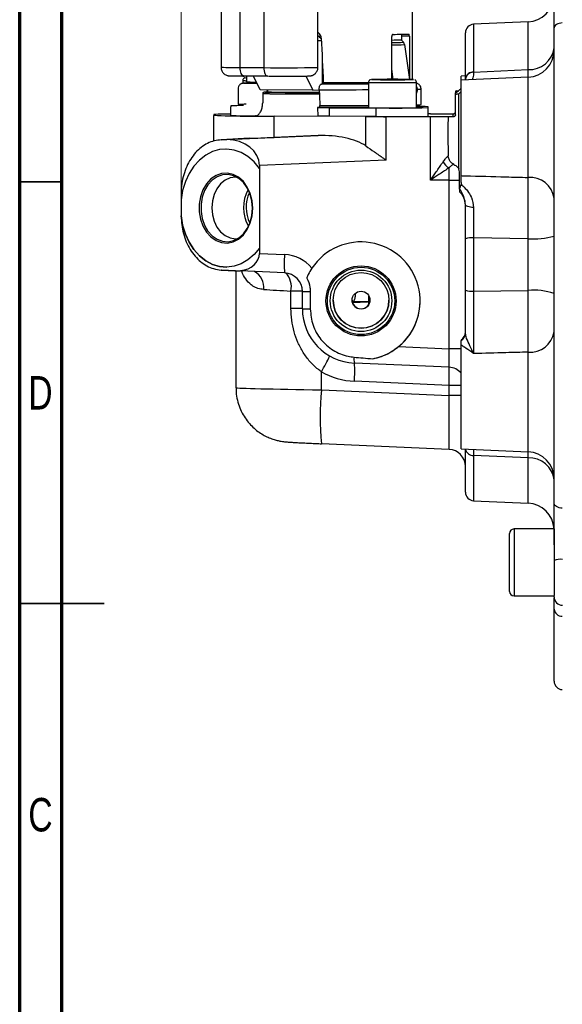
# Model space of a CAD drawing. Header units: inches. Extents: x 0.6 to 16.3, y 0.2 to 11.5.
# Tile 2 of 33: x 0.6 to 3.1, y 4 to 8.6. Entities that reach past the tile are written whole.
import ezdxf

# ---------------------------------------------------------------- set-up
doc = ezdxf.new("R2010")
doc.units = ezdxf.units.IN
doc.header["$MEASUREMENT"] = 0
doc.styles.add('SLDTEXTSTYLE0', font='TXT', dxfattribs={"width": 0.75})
doc.dimstyles.new('SLDDIMSTYLE1', dxfattribs={"dimtxt": 0.137795, "dimasz": 0.14, "dimexe": 0, "dimexo": 0.0625, "dimgap": 0.034449, "dimtad": 0, "dimdec": 1, "dimlfac": 1.5, "dimrnd": 1e-09, "dimzin": 12, "dimdsep": 46, "dimtxsty": 'SLDTEXTSTYLE0', "dimblk1": 'CLOSED', "dimblk2": 'CLOSED', "dimsah": 1, "dimcen": 0.09, "dimadec": 0, "dimazin": 3, "dimtfac": 1, "dimtdec": 1, "dimtofl": 0, "dimtmove": 0, "dimatfit": 3, "dimldrblk": 'CLOSED', "dimfxl": 0, "dimfrac": 2, "dimtolj": 1, "dimtzin": 12, "dimarcsym": 0})

# ---------------------------------------------------------------- blocks, each defined once
blk = doc.blocks.new('_Closed')
at = {"color": 0, "linetype": 'ByBlock', "lineweight": -2}
for p, q in [((-1, 0.166667), (0, 0)), ((-1, 0.166667), (-1, -0.166667)), ((0, 0), (-1, -0.166667)), ((0, 0), (-1, 0))]:
    blk.add_line(p, q, dxfattribs=at)
blk = doc.blocks.new('_D_10')
at = {"color": 7, "linetype": 'Continuous', "lineweight": 0}
for p, q in [((2.5394, 10.9872), (2.4974, 10.9872)), ((2.4974, 10.9872), (2.4974, 10.7684)), ((2.8449, 10.9872), (2.8869, 10.9872)), ((2.8869, 10.9872), (2.8869, 10.7684)), ((1.3429, 7.7702), (1.3429, 10.8281)), ((4.7981, 10.5867), (4.7981, 10.8281)), ((1.3429, 10.7887), (2.3766, 10.7887)), ((2.4974, 10.7684), (2.5394, 10.7684)), ((2.8869, 10.7684), (2.8449, 10.7684)), ((4.7981, 10.7887), (3.0077, 10.7887))]:
    blk.add_line(p, q, dxfattribs=at)
at = {"color": 7, "linetype": 'Continuous', "lineweight": 18, "xscale": 0.14, "yscale": 0.14, "rotation": 180.0000000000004}
blk.add_blockref('_Closed', (1.3429, 10.7887), dxfattribs=at)
at = {"color": 7, "linetype": 'Continuous', "lineweight": 18, "xscale": 0.14, "yscale": 0.14}
blk.add_blockref('_Closed', (4.7981, 10.7887), dxfattribs=at)
at = {"color": 7, "linetype": 'Continuous', "lineweight": 18, "char_height": 0.1378, "attachment_point": 1, "style": 'SLDTEXTSTYLE0'}
for s, insert in [('132', (2.5394, 10.946)), ('5.2', (2.5649, 10.7399))]:
    blk.add_mtext(s, dxfattribs=dict(at, insert=insert))

msp = doc.modelspace()

# ---------------------------------------------------------------- linework, layer by layer
at = {"color": 7, "linetype": 'Continuous', "lineweight": 70}
for p, q in [((0.5906, 0.1969), (0.5906, 11.4961)), ((0.7874, 0.3937), (0.7874, 11.2992))]:
    msp.add_line(p, q, dxfattribs=at)
at = {"color": 7, "linetype": 'Continuous', "lineweight": 25}
for p, q in [((2.4218, 8.292), (2.4218, 9.1463)), ((1.529, 9.0158), (1.529, 8.3492)), ((1.7283, 9.014), (1.7283, 8.3473)), ((1.9808, 8.3487), (1.9808, 9.0153)), ((2.9607, 8.5608), (2.7067, 8.5498)), ((1.9808, 8.5121), (1.9878, 8.5051)), ((2.3323, 8.5025), (2.3318, 8.5025)), ((2.6685, 8.2949), (2.6685, 8.5098)), ((3.0818, 6.315), (3.0818, 8.5331)), ((1.9808, 8.4733), (1.9968, 8.4736)), ((2.3251, 8.2926), (2.3251, 8.4925)), ((2.369, 8.4769), (2.3792, 8.4655)), ((2.3709, 8.494), (2.3709, 8.4748)), ((2.407, 8.4938), (2.3709, 8.494)), ((2.3843, 8.4545), (2.4073, 8.2922)), ((2.407, 8.4938), (2.407, 8.2945)), ((3.0818, 8.399), (3.0818, 8.399)), ((1.6177, 8.3479), (1.7283, 8.3473)), ((2.3319, 8.2926), (2.3251, 8.3406)), ((2.7067, 8.3268), (2.9607, 8.3384)), ((2.7067, 8.3268), (2.7067, 8.3255)), ((1.6303, 8.287), (1.6303, 8.2743)), ((1.7475, 8.3077), (1.6369, 8.3082)), ((1.6485, 8.3081), (1.6485, 8.2814)), ((1.6513, 8.2757), (1.6573, 8.2757)), ((1.6613, 8.2822), (1.6605, 8.2768)), ((1.7108, 8.2441), (1.6799, 8.308)), ((1.7475, 8.3077), (1.7499, 8.3076)), ((1.8102, 8.3075), (1.831, 8.3075)), ((1.9244, 8.3091), (1.9564, 8.2429)), ((1.9994, 8.2712), (2.0029, 8.2713)), ((2.2169, 8.2786), (2.2169, 8.1605)), ((2.2679, 8.2917), (2.2982, 8.2922)), ((2.2982, 8.2913), (2.2679, 8.2917)), ((2.2982, 8.2922), (2.3588, 8.2922)), ((2.2982, 8.2913), (2.2982, 8.2922)), ((2.3588, 8.2913), (2.2982, 8.2913)), ((2.3588, 8.2922), (2.3891, 8.2917)), ((2.3588, 8.2913), (2.3588, 8.2922)), ((2.3891, 8.2917), (2.3588, 8.2913)), ((2.44, 8.1605), (2.44, 8.2786)), ((2.6685, 8.3086), (2.6485, 8.3077)), ((2.6485, 8.2893), (2.6485, 8.3077)), ((2.9607, 8.303), (2.6485, 8.2893)), ((2.6485, 7.8433), (2.6485, 8.2893)), ((2.6685, 8.3045), (2.6668, 8.2901)), ((2.6685, 8.2933), (2.6685, 8.2949)), ((1.6085, 8.2481), (1.6085, 8.1747)), ((1.9564, 8.2429), (1.7108, 8.2441)), ((1.7333, 8.2328), (1.7284, 8.2328)), ((1.7372, 8.2329), (1.7333, 8.2328)), ((1.7458, 8.2436), (1.7458, 8.2347)), ((1.9564, 8.2429), (1.9868, 8.2434)), ((2.4429, 8.247), (2.4429, 8.237)), ((2.4618, 8.1747), (2.4618, 8.2481)), ((2.6267, 8.2383), (2.6218, 8.2375)), ((2.6218, 8.2226), (2.6218, 8.2292)), ((2.6267, 8.2321), (2.6362, 8.2389)), ((2.6267, 8.2383), (2.6362, 8.2389)), ((2.6362, 8.224), (2.6267, 8.2233)), ((2.6362, 8.2389), (2.6385, 8.2408)), ((2.6385, 8.2258), (2.6362, 8.224)), ((2.6385, 7.8742), (2.6385, 8.2258)), ((2.6218, 8.1278), (2.6218, 8.2226)), ((1.5751, 8.1689), (1.5751, 8.1647)), ((1.5751, 8.1247), (1.5751, 8.1647)), ((1.6303, 8.1759), (1.6303, 8.1689)), ((1.9855, 8.1609), (1.9796, 8.1608)), ((1.9796, 8.1608), (2.0326, 8.1602)), ((1.9796, 8.1608), (1.9807, 8.1208)), ((2.0326, 8.1602), (2.2519, 8.1592)), ((2.0326, 8.1602), (2.0326, 8.1202)), ((2.2519, 8.1192), (2.2519, 8.1592)), ((2.4951, 8.1605), (2.4951, 8.1647)), ((2.4951, 8.1205), (2.4951, 8.1605)), ((2.5056, 8.1312), (2.4951, 8.1312)), ((2.5812, 8.1317), (2.6118, 8.1317)), ((2.6118, 8.1178), (2.6118, 8.1317)), ((1.4951, 8.1289), (1.4951, 8.1247)), ((1.4951, 8.0046), (1.4951, 8.1247)), ((1.6745, 8.1222), (1.6889, 8.1222)), ((1.6903, 8.1223), (1.6889, 8.1222)), ((2.2043, 8.1188), (1.7762, 8.1207)), ((1.7762, 8.0219), (1.7762, 8.1207)), ((2.0326, 8.1202), (1.9807, 8.1208)), ((2.2519, 8.1192), (2.0326, 8.1202)), ((2.2043, 7.9819), (2.2043, 8.1188)), ((2.5056, 8.1185), (2.2986, 8.1185)), ((2.2986, 7.916), (2.2986, 8.1185)), ((2.5056, 7.8221), (2.5056, 8.1185)), ((2.6118, 8.1178), (2.588, 8.1178)), ((1.5339, 8.0107), (1.5151, 8.0087)), ((1.556, 8.0113), (1.5302, 8.0104)), ((1.6596, 8.0175), (1.5333, 8.0107)), ((1.5333, 8.0107), (1.5565, 8.0115)), ((1.5565, 8.0115), (1.9816, 8.0299)), ((1.9816, 8.0299), (1.7762, 8.0219)), ((1.5492, 7.9675), (1.5492, 7.9675)), ((2.2986, 7.916), (1.7079, 7.8904)), ((2.5885, 7.9352), (2.5885, 7.9364)), ((1.7079, 7.8904), (1.7079, 7.8767)), ((1.7079, 7.8767), (1.7079, 7.5049)), ((1.7079, 7.8767), (1.7079, 7.8767)), ((2.6411, 7.8618), (2.6385, 7.8742)), ((2.6411, 7.7816), (2.6411, 7.8618)), ((2.5885, 7.8221), (2.5056, 7.8221)), ((2.592, 7.8221), (2.5885, 7.8221)), ((2.592, 7.0352), (2.592, 7.8221)), ((2.6485, 7.8107), (2.6479, 7.8035)), ((2.6485, 7.8107), (2.6485, 7.8433)), ((2.6411, 7.7816), (2.6411, 7.7672)), ((1.3429, 7.7588), (1.3429, 7.7309)), ((1.3429, 7.7309), (1.3429, 7.7309)), ((1.3429, 7.7309), (1.3429, 7.6575)), ((2.6685, 7.708), (2.6635, 7.732)), ((1.3429, 7.6575), (1.3429, 7.656)), ((1.3429, 7.656), (1.3429, 7.656)), ((2.6685, 7.3092), (2.6685, 7.5484)), ((2.9607, 7.5492), (2.7067, 7.5525)), ((2.7067, 7.5525), (2.7067, 7.3044)), ((2.9607, 7.3075), (2.9607, 7.5492)), ((1.7079, 7.5049), (1.7079, 7.4805)), ((1.7079, 7.5049), (1.7079, 7.5049)), ((1.7079, 7.4805), (1.8256, 7.4753)), ((1.5203, 7.4043), (1.5326, 7.4029)), ((1.5302, 7.4031), (1.5933, 7.3999)), ((1.5964, 7.3997), (1.5333, 7.4029)), ((1.5549, 7.4164), (1.5549, 7.4164)), ((1.5933, 7.3999), (1.6197, 7.4)), ((1.5985, 7.3996), (1.5985, 6.8539)), ((1.8256, 7.3895), (1.6203, 7.3986)), ((1.8551, 7.2239), (1.8551, 7.3048)), ((2.7067, 7.3044), (2.9607, 7.3075)), ((1.9085, 7.222), (1.9085, 7.3029)), ((1.9452, 7.3023), (1.9452, 7.2213)), ((2.2185, 7.2444), (2.2185, 7.2823)), ((2.2123, 7.2543), (2.1412, 7.2541)), ((2.3567, 7.0456), (2.592, 7.0352)), ((2.6485, 6.5685), (2.6485, 7.0528)), ((2.592, 6.9494), (2.1508, 6.9688)), ((1.997, 6.8434), (1.997, 6.9284)), ((2.592, 6.8645), (2.1508, 6.8839)), ((2.592, 6.8172), (2.592, 6.8645)), ((1.997, 6.8434), (2.592, 6.8172)), ((2.592, 6.5664), (1.997, 6.5926)), ((2.6485, 6.5685), (2.9607, 6.5548)), ((2.6685, 6.3664), (2.6685, 6.5676)), ((2.9607, 6.5262), (2.7067, 6.5378)), ((3.0818, 6.4772), (3.0818, 6.4772)), ((2.7067, 6.3264), (2.9607, 6.3153)), ((2.8738, 5.9035), (2.8738, 6.1735)), ((3.0818, 6.1948), (2.8951, 6.1948)), ((3.0818, 6.1948), (3.0818, 5.8849)), ((2.8951, 5.8822), (3.0818, 5.8822)), ((3.0818, 5.879), (3.0818, 5.8849)), ((3.0818, 5.4854), (3.0818, 5.8214))]:
    msp.add_line(p, q, dxfattribs=at)
at = {"color": 8, "linetype": 'Continuous', "lineweight": 25}
for p, q in [((1.6177, 8.3479), (1.6177, 8.7833)), ((2.7067, 8.5498), (2.7067, 8.3268)), ((2.9607, 8.3384), (2.9607, 8.5608)), ((2.0002, 8.4011), (2.0002, 8.2713)), ((2.9607, 7.8349), (2.9607, 8.303)), ((2.44, 8.237), (2.4429, 8.237)), ((2.9607, 6.5548), (2.9607, 7.0198)), ((2.7067, 6.5378), (2.7067, 6.3264)), ((2.9607, 6.5262), (2.9611, 6.5544)), ((2.9607, 6.3153), (2.9607, 6.5262)), ((2.8951, 6.1948), (2.8951, 5.8822))]:
    msp.add_line(p, q, dxfattribs=at)
at = {"color": 7, "linetype": 'Continuous', "lineweight": 35}
for p, q in [((0.7874, 7.815), (0.5906, 7.815)), ((0.5906, 5.8465), (0.9843, 5.8465)), ((0.7874, 5.8465), (0.5906, 5.8465))]:
    msp.add_line(p, q, dxfattribs=at)
at = {"color": 7, "linetype": 'Continuous', "lineweight": 25, "flags": 128}
for points in [[(3.1201, 8.5556), (3.1125, 8.555), (3.1053, 8.5536), (3.0987, 8.5514), (3.0929, 8.5487), (3.0882, 8.5453), (3.0847, 8.5415), (3.0825, 8.5374), (3.0818, 8.5331)], [(1.6369, 8.3082), (1.6332, 8.3089), (1.6296, 8.3111), (1.6263, 8.3148), (1.6233, 8.3197), (1.621, 8.3257), (1.6192, 8.3326), (1.6181, 8.3401), (1.6177, 8.3479)], [(1.7283, 8.3473), (1.7286, 8.3395), (1.7297, 8.3321), (1.7315, 8.3252), (1.7339, 8.3192), (1.7368, 8.3142), (1.7401, 8.3106), (1.7437, 8.3084), (1.7475, 8.3077)], [(1.6485, 8.3004), (1.6436, 8.3002), (1.6434, 8.3002)], [(1.7479, 8.2368), (1.7454, 8.2367), (1.7406, 8.2367)], [(1.5492, 7.9675), (1.5225, 7.965), (1.4892, 7.9555), (1.4576, 7.9391), (1.4284, 7.9162), (1.4025, 7.8875), (1.3804, 7.8537), (1.3628, 7.8156), (1.3502, 7.7743), (1.3429, 7.7309)], [(1.7079, 7.8767), (1.6829, 7.9072), (1.6545, 7.9321), (1.6234, 7.9507), (1.5905, 7.9626), (1.5566, 7.9674), (1.5225, 7.965), (1.4892, 7.9555), (1.4576, 7.9391), (1.4284, 7.9162), (1.4024, 7.8875), (1.3804, 7.8537), (1.3628, 7.8156), (1.3502, 7.7743), (1.3429, 7.7309)], [(1.6772, 7.691), (1.6743, 7.7262), (1.6656, 7.7597), (1.6517, 7.7901), (1.6331, 7.8159), (1.6107, 7.8358), (1.5855, 7.8491), (1.5588, 7.855), (1.5318, 7.8533), (1.5057, 7.844), (1.4818, 7.8277), (1.4612, 7.8049), (1.4448, 7.7769), (1.4334, 7.745), (1.4276, 7.7105), (1.4276, 7.6752), (1.4334, 7.6406), (1.4448, 7.6085), (1.4612, 7.5802), (1.4818, 7.5572), (1.5057, 7.5405), (1.5318, 7.5308), (1.5588, 7.5287), (1.5855, 7.5343), (1.6107, 7.5472), (1.6331, 7.5668), (1.6517, 7.5923), (1.6656, 7.6225), (1.6743, 7.6559), (1.6772, 7.691)], [(1.6756, 7.6911), (1.6728, 7.7248), (1.6645, 7.757), (1.6511, 7.7862), (1.6332, 7.8109), (1.6117, 7.8301), (1.5876, 7.8429), (1.5619, 7.8485), (1.536, 7.8469), (1.511, 7.838), (1.488, 7.8223), (1.4682, 7.8005), (1.4525, 7.7736), (1.4416, 7.7429), (1.436, 7.7098), (1.436, 7.6759), (1.4416, 7.6427), (1.4525, 7.6118), (1.4682, 7.5847), (1.488, 7.5626), (1.511, 7.5466), (1.536, 7.5373), (1.5619, 7.5353), (1.5876, 7.5406), (1.6117, 7.553), (1.6332, 7.5718), (1.6511, 7.5963), (1.6645, 7.6253), (1.6728, 7.6574), (1.6756, 7.6911)], [(1.6033, 7.8355), (1.5959, 7.8359), (1.5714, 7.8324), (1.5482, 7.822), (1.5274, 7.8051), (1.51, 7.7825), (1.4969, 7.7554), (1.4887, 7.7251), (1.486, 7.6932), (1.4887, 7.6612), (1.4969, 7.6309), (1.51, 7.6036), (1.5274, 7.5807), (1.5482, 7.5635), (1.5714, 7.5527), (1.5959, 7.5489), (1.6063, 7.5495)], [(2.7065, 7.695), (2.699, 7.6953), (2.6918, 7.6961), (2.6852, 7.6974), (2.6795, 7.699), (2.6748, 7.7009), (2.6713, 7.7031), (2.6692, 7.7055), (2.6685, 7.708)], [(1.3429, 7.656), (1.3502, 7.6125), (1.3629, 7.571), (1.3804, 7.5327), (1.4025, 7.4985), (1.4284, 7.4694), (1.4576, 7.4462), (1.4892, 7.4293), (1.5225, 7.4193), (1.5549, 7.4164)], [(1.7079, 7.5049), (1.6829, 7.4747), (1.6545, 7.4502), (1.6234, 7.4321), (1.5905, 7.4207), (1.5566, 7.4164), (1.5225, 7.4193), (1.4892, 7.4293), (1.4576, 7.4462), (1.4284, 7.4694), (1.4025, 7.4985), (1.3804, 7.5327), (1.3629, 7.571), (1.3502, 7.6125), (1.3429, 7.656)], [(3.1201, 6.292), (3.1125, 6.2926), (3.1053, 6.294), (3.0987, 6.2962), (3.0929, 6.2991), (3.0882, 6.3025), (3.0847, 6.3064), (3.0825, 6.3106), (3.0818, 6.315)]]:
    msp.add_lwpolyline(points, dxfattribs=at)
at = {"color": 8, "linetype": 'Continuous', "lineweight": 25, "flags": 128}
for points in [[(1.6434, 8.3002), (1.6454, 8.3), (1.6485, 8.2999)], [(2.2301, 8.2918), (2.2321, 8.2916), (2.24, 8.2914)], [(2.4216, 8.2915), (2.4248, 8.2916), (2.4269, 8.2918)]]:
    msp.add_lwpolyline(points, dxfattribs=at)
at = {"color": 7, "linetype": 'Continuous', "lineweight": 25}
for centre, radius in [((2.1818, 7.2588), 0.1634), ((2.1818, 7.2589), 0.1569), ((2.1818, 7.2594), 0.1435), ((2.1818, 7.2615), 0.1302), ((2.1818, 7.2625), 0.0417)]:
    msp.add_circle(centre, radius, dxfattribs=at)
for centre, radius, start, end in [((2.9551, 8.6874), 0.1267, 272.5, 357.2683), ((2.7085, 8.5098), 0.04, 92.5, 180), ((2.2927, 13.2157), 4.7133, 270.4745, 271.3535), ((2.2924, 11.3213), 2.8454, 270.6579, 271.5429), ((2.9676, 8.4532), 0.115, 266.5338, 353.3694), ((2.9551, 8.4295), 0.1267, 272.5, 0), ((2.7045, 8.2906), 0.0363, 86.463, 173.2706), ((2.7046, 8.2892), 0.0363, 86.5929, 173.4419), ((2.3286, 4.1021), 4.1908, 88.6559, 91.3464), ((2.3154, 14.0096), 5.7187, 269.2445, 270.1308), ((2.3459, 12.9622), 4.6713, 269.7863, 270.9287), ((1.9984, 34.9081), 26.6833, 269.40617, 269.97686), ((1.9995, 36.0084), 27.7837, 269.42983, 269.97556), ((1.9951, 33.9764), 25.7449, 269.41735, 269.98269), ((1.8593, 10.831), 2.5988, 267.4973, 270.816), ((2.0276, 36.6355), 28.4032, 269.73509, 269.91869), ((1.6242, 7.0708), 1.0992, 89.6863, 92.5601), ((1.645, 7.7433), 0.4329, 89.7843, 94.8368), ((2.3285, 13.3035), 5.1442, 268.7575, 271.2425), ((2.3347, 15.4733), 7.3145, 269.35149, 271.25704), ((2.4436, 7.4715), 0.6951, 85.7467, 90.2937), ((2.514, 13.04), 4.9088, 269.9016, 270.7846), ((1.5647, 6.5642), 1.5663, 89.6163, 92.5436), ((1.7305, 14.7381), 6.6175, 267.96151, 270.39534), ((1.6613, 9.5772), 1.455, 266.6064, 270.52), ((2.3052, 31.2144), 23.0959, 269.74977, 269.98363), ((2.3318, 15.9817), 7.8629, 269.41794, 271.19058), ((2.5226, 5.1666), 2.9519, 88.7298, 90.3295), ((1.5352, 7.9748), 0.0359, 93.0986, 97.945), ((2.6215, 7.9355), 0.0631, 205.8766, 242.1325), ((2.97, 7.7222), 0.1131, 8.4661, 94.7105), ((1.8145, 7.6947), 0.1805, 152.1164, 209.0753), ((1.8079, 7.6946), 0.1619, 154.5251, 206.6666), ((2.5885, 7.707), 0.08, 0, 48.8774), ((2.6976, 7.4579), 0.0951, 84.462, 107.8124), ((2.9898, 7.8601), 0.3123, 264.6573, 287.1438), ((2.3113, 7.4324), 0.4876, 174.9509, 185.0491), ((1.5344, 7.4387), 0.0358, 263.2359, 268.0953), ((1.5976, 7.4354), 0.0358, 263.2359, 268.0953), ((1.6213, 7.3999), 0.00164, 174.9776, 232.9022), ((1.8653, 6.04), 1.2649, 88.0414, 90.4596), ((2.6976, 7.3863), 0.0825, 249.32, 276.3574), ((2.9896, 7.0399), 0.2692, 69.9748, 96.173), ((1.9392, 8.0391), 0.7369, 267.6082, 270.4625), ((2.1818, 7.262), 0.1302, 180.0017, 359.9983), ((2.182, 7.263), 0.0415, 180.1161, 0.6719), ((2.1818, 7.2588), 0.2756, 281.4691, 359.9993), ((1.8653, 5.9591), 1.2649, 88.0414, 90.4596), ((1.9392, 7.9582), 0.7369, 267.6082, 270.4625), ((2.1305, 10.9567), 3.7033, 270.1942, 271.2659), ((2.6285, 7.1125), 0.04, 300, 360), ((2.6291, 7.1088), 0.0394, 299.4839, 359.854), ((2.9706, 7.132), 0.1126, 264.962, 351.0129), ((2.2453, 6.988), 0.0965, 174.9625, 191.4724), ((2.5885, 6.8695), 0.08, 41.4109, 87.5004), ((3.4767, 6.718), 1.4851, 175.1547, 184.8453), ((2.5885, 6.4864), 0.08, 0, 87.5532), ((2.9551, 6.4283), 0.1267, 0, 87.5), ((2.967, 6.4109), 0.1155, 6.2132, 93.1625), ((2.7085, 6.3664), 0.04, 180, 267.5), ((2.9551, 6.1888), 0.1267, 2.7317, 87.5), ((2.8951, 6.1735), 0.0213, 90, 180), ((3.1116, 5.9796), 0.0739, 82.6068, 113.7926), ((2.8951, 5.9035), 0.0213, 180, 270), ((3.1218, 5.879), 0.04, 180, 269), ((3.1183, 5.8249), 0.0367, 185.5921, 272.6953), ((3.1218, 5.4854), 0.04, 180, 267.5)]:
    msp.add_arc(centre, radius, start, end, dxfattribs=at)
at = {"color": 8, "linetype": 'Continuous', "lineweight": 25}
for centre, radius, start, end in [((2.2934, 11.7458), 3.2814, 270.5531, 271.4988), ((2.2869, 12.3584), 3.9051, 270.5605, 271.4292), ((1.5983, 10.0447), 1.6969, 267.657, 270.6548), ((1.821, 14.8338), 6.4872, 269.18097, 271.41186), ((1.6461, 8.5169), 0.2305, 266.0574, 270.5892), ((1.6905, 8.8372), 0.5574, 265.6741, 270.3054), ((2.0377, 48.4962), 40.2182, 269.95486, 270.25617), ((2.2913, 10.4085), 2.1312, 268.0003, 270.9997), ((2.3564, 11.4752), 3.1977, 269.5004, 271.4993), ((2.0366, 53.6099), 45.3656, 269.93698, 270.2277), ((2.4475, 8.3309), 0.0841, 266.8349, 279.793), ((2.0372, 53.1918), 45.0209, 269.94014, 270.22871), ((2.4416, 8.3466), 0.1731, 269.4731, 276.6991), ((1.6475, 7.3236), 0.0813, 351.9598, 62.4596), ((1.7618, 7.3243), 0.0953, 348.2093, 42.7575), ((2.5953, 1.0558), 5.9794, 89.49028, 90.03178), ((1.3379, 7.3264), 0.7699, 328.8725, 335.0777), ((1.5332, 6.9303), 0.6193, 355.7078, 3.5667), ((2.5953, 0.885), 5.9794, 89.49028, 90.03178), ((2.5953, 0.8378), 5.9794, 89.49028, 90.03178), ((2.7049, 6.5747), 0.037, 191.1681, 272.8709)]:
    msp.add_arc(centre, radius, start, end, dxfattribs=at)
at = {"color": 7, "linetype": 'Continuous', "lineweight": 25}
for centre, major_axis, ratio, start_param, end_param in [((2.0351, 8.6167), (-0.3354, 0.337), 0.259683, 1.668707, 1.713889), ((2.0351, 11.9346), (-0.3393, 8.8574), 0.020931, 1.970031, 1.995549), ((2.0351, 11.9346), (0.3394, 8.8542), 0.020913, 2.003773, 2.009168), ((2.0351, 11.9346), (-0.3744, 9.7737), 0.020931, 1.957163, 1.965279), ((1.5485, 7.8844), (0.1589, 0.0163), 0.792337, 6.202257, 7.726084), ((2.0151, 8.0363), (0.52, 0.0227), 0.00871, 3.959109, 4.23456), ((1.981, 7.9031), (0.2676, 0.0138), 0.472715, 0.559658, 1.544506), ((2.1818, 7.2586), (0.2043, -0.185), 0.999617, 6.13539, 9.57245), ((1.5988, 7.4863), (0.1084, -0.0153), 0.789558, 5.015845, 6.394153), ((1.818, 7.3022), (0.1285, -0.1163), 0.999617, 1.418529, 2.262663), ((1.6221, 7.3988), (0.04, -0.0017), 0.00871, 4.014638, 4.669136), ((1.8218, 7.3029), (0.0628, -0.0598), 0.999237, 0.760244, 2.287407), ((2.0151, 7.2997), (0.4167, -0.022), 0.008702, 3.952369, 4.318609), ((2.1618, 7.2219), (0.1921, -0.1652), 0.999746, 3.851552, 5.378715), ((2.5885, 7.0363), (-0.0035, 0.0869), 0.039589, 3.129508, 4.698402), ((3.617, 6.991), (1.9869, -0.0867), 0.043576, 3.88308, 3.946212), ((2.1656, 7.2236), (0.2521, -0.2282), 0.999617, 4.928964, 5.404255), ((2.5885, 6.8201), (-0.0035, 0.2537), 0.013595, 3.132078, 4.700972)]:
    msp.add_ellipse(centre, major_axis=major_axis, ratio=ratio, start_param=start_param, end_param=end_param, dxfattribs=at)
at = {"color": 8, "linetype": 'Continuous', "lineweight": 25}
for centre, major_axis, ratio, start_param, end_param in [((2.5885, 6.8637), (0.0035, 0.0866), 0.039873, 4.722883, 6.136606), ((2.0151, 6.8468), (0.4167, -0.0071), 0.008724, 3.141742, 4.668905)]:
    msp.add_ellipse(centre, major_axis=major_axis, ratio=ratio, start_param=start_param, end_param=end_param, dxfattribs=at)
at = {"color": 7, "linetype": 'Continuous', "lineweight": 25}
for points, knots in [([(3.0818, 8.5331), (3.0818, 8.5373), (3.0818, 8.5588), (3.0818, 8.6009), (3.0818, 8.6632), (3.0818, 8.7314), (3.0818, 8.7782), (3.0818, 8.802)], [0, 0, 0, 0, 0.053134, 0.273559, 0.500395, 0.745734, 1, 1, 1, 1]), ([(1.9962, 8.4851), (1.9957, 8.4886), (1.9947, 8.4961), (1.9902, 8.502), (1.9878, 8.5051)], [0, 0, 0, 0, 0.482115, 1, 1, 1, 1]), ([(2.3317, 8.5025), (2.331, 8.5024), (2.3295, 8.5022), (2.3275, 8.5004), (2.3259, 8.4977), (2.3252, 8.4949), (2.3251, 8.4931), (2.3251, 8.4925)], [0, 0, 0, 0, 0.220415, 0.440874, 0.65977, 0.874155, 1, 1, 1, 1]), ([(2.3682, 8.5039), (2.3685, 8.5038), (2.3691, 8.5036), (2.37, 8.5018), (2.3706, 8.4992), (2.3708, 8.4964), (2.3709, 8.4946), (2.3709, 8.494)], [0, 0, 0, 0, 0.221882, 0.44382, 0.663766, 0.878019, 1, 1, 1, 1]), ([(2.407, 8.4938), (2.4069, 8.4949), (2.4069, 8.4971), (2.4064, 8.5), (2.4057, 8.5023), (2.4049, 8.5035), (2.4043, 8.5037), (2.404, 8.5037)], [0, 0, 0, 0, 0.208585, 0.417083, 0.628009, 0.843762, 1, 1, 1, 1]), ([(2.3843, 8.4545), (2.3838, 8.4567), (2.3829, 8.4608), (2.3804, 8.464), (2.3792, 8.4655)], [0, 0, 0, 0, 0.527721, 1, 1, 1, 1]), ([(1.5296, 8.3492), (1.5296, 8.3461), (1.5294, 8.338), (1.5355, 8.3258), (1.545, 8.3164), (1.5539, 8.3119), (1.5599, 8.3101), (1.565, 8.3092), (1.5678, 8.3091), (1.5712, 8.3089), (1.5774, 8.3088), (1.5886, 8.3086), (1.605, 8.3084), (1.6217, 8.3083), (1.633, 8.3082), (1.6369, 8.3082)], [0, 0, 0, 0, 0.047513, 0.126066, 0.204739, 0.252849, 0.281643, 0.304414, 0.355027, 0.424639, 0.527378, 0.658175, 0.799228, 0.930223, 1, 1, 1, 1]), ([(1.831, 8.3075), (1.8338, 8.3075), (1.8406, 8.3075), (1.8532, 8.3076), (1.8685, 8.3076), (1.885, 8.3077), (1.8999, 8.3078), (1.9128, 8.3079), (1.9233, 8.3081), (1.9312, 8.3082), (1.9367, 8.3083), (1.9406, 8.3085), (1.9429, 8.3086), (1.9462, 8.3089), (1.9496, 8.3096), (1.9533, 8.3106), (1.9592, 8.3128), (1.9677, 8.3182), (1.9761, 8.3283), (1.9809, 8.3397), (1.9803, 8.3467), (1.9801, 8.3487)], [0, 0, 0, 0, 0.03633, 0.085716, 0.165807, 0.245335, 0.326773, 0.40692, 0.484094, 0.556595, 0.622775, 0.681117, 0.731756, 0.75594, 0.770751, 0.78545, 0.808872, 0.851462, 0.911241, 0.974557, 1, 1, 1, 1]), ([(1.6507, 8.2757), (1.6483, 8.2756), (1.6433, 8.2755), (1.6384, 8.2752), (1.6344, 8.2749), (1.6322, 8.2748), (1.6276, 8.2738), (1.6236, 8.2722), (1.6194, 8.2698), (1.6145, 8.2655), (1.6102, 8.2585), (1.608, 8.2517), (1.6086, 8.248), (1.6087, 8.2476)], [0, 0, 0, 0, 0.1859045, 0.3772795, 0.544526, 0.6926888, 0.7444351, 0.7793692, 0.8122178, 0.8575038, 0.9197589, 0.990273, 1, 1, 1, 1]), ([(1.6396, 8.2996), (1.6394, 8.2995), (1.6384, 8.2993), (1.6361, 8.2981), (1.6333, 8.2958), (1.6311, 8.2922), (1.63, 8.289), (1.6303, 8.2872), (1.6304, 8.287)], [0, 0, 0, 0, 0.049971, 0.22674, 0.436432, 0.686839, 0.961145, 1, 1, 1, 1]), ([(1.6968, 8.2729), (1.6875, 8.273), (1.6626, 8.2734), (1.6521, 8.2737), (1.6456, 8.274)], [0, 0, 0, 0, 0.372927, 1, 1, 1, 1]), ([(1.6573, 8.2757), (1.658, 8.2757), (1.6594, 8.2759), (1.6612, 8.2771), (1.6626, 8.2788), (1.6632, 8.2807), (1.6633, 8.2819), (1.6633, 8.2823)], [0, 0, 0, 0, 0.2214, 0.442882, 0.661867, 0.875698, 1, 1, 1, 1]), ([(1.753, 8.3076), (1.7533, 8.3076), (1.7583, 8.3076), (1.7692, 8.3076), (1.7879, 8.3075), (1.8019, 8.3075), (1.8102, 8.3075)], [0, 0, 0, 0, 0.018474, 0.291478, 0.582145, 1, 1, 1, 1]), ([(1.9867, 8.2444), (1.9867, 8.2472), (1.9868, 8.2528), (1.9885, 8.2604), (1.9913, 8.2664), (1.9951, 8.2704), (1.9979, 8.271), (1.9994, 8.2712)], [0, 0, 0, 0, 0.193326, 0.386531, 0.583484, 0.792871, 1, 1, 1, 1]), ([(1.9994, 8.2712), (2.0304, 8.2712), (2.0932, 8.2712), (2.1681, 8.2714), (2.2062, 8.2716), (2.2167, 8.2716)], [0, 0, 0, 0, 0.412702, 0.837191, 1, 1, 1, 1]), ([(2.0029, 8.2713), (2.0033, 8.2714), (2.0041, 8.2716), (2.0052, 8.2729), (2.0059, 8.2748), (2.0061, 8.2766), (2.0061, 8.2777), (2.0061, 8.278)], [0, 0, 0, 0, 0.239781, 0.48004, 0.705965, 0.910739, 1, 1, 1, 1]), ([(2.2263, 8.2912), (2.226, 8.2911), (2.2251, 8.2908), (2.2228, 8.2897), (2.22, 8.2874), (2.2178, 8.2838), (2.2167, 8.2805), (2.217, 8.2788), (2.217, 8.2786)], [0, 0, 0, 0, 0.049971, 0.22674, 0.436432, 0.686839, 0.961145, 1, 1, 1, 1]), ([(2.4399, 8.2788), (2.4398, 8.2803), (2.4396, 8.283), (2.4376, 8.2865), (2.4353, 8.2888), (2.4336, 8.29), (2.4327, 8.2904), (2.4327, 8.2904)], [0, 0, 0, 0, 0.294614, 0.56779, 0.794832, 0.987376, 1, 1, 1, 1]), ([(2.4616, 8.2486), (2.4613, 8.2515), (2.4608, 8.2579), (2.4558, 8.2656), (2.45, 8.2705), (2.4449, 8.273), (2.441, 8.2742), (2.4401, 8.2743), (2.4395, 8.2744)], [0, 0, 0, 0, 0.189651, 0.412094, 0.581396, 0.696441, 0.82701, 1, 1, 1, 1]), ([(1.7246, 8.226), (1.7247, 8.2267), (1.7248, 8.2281), (1.7254, 8.23), (1.7262, 8.2315), (1.7272, 8.2325), (1.728, 8.2327), (1.7284, 8.2328)], [0, 0, 0, 0, 0.188884, 0.377609, 0.571112, 0.78002, 1, 1, 1, 1]), ([(1.746, 8.2443), (1.7457, 8.2429), (1.7449, 8.2399), (1.7429, 8.2363), (1.7403, 8.2335), (1.7383, 8.2331), (1.7372, 8.2329)], [0, 0, 0, 0, 0.210108, 0.446997, 0.707707, 1, 1, 1, 1]), ([(2.4397, 8.2269), (2.4401, 8.227), (2.4408, 8.2272), (2.4418, 8.229), (2.4425, 8.2317), (2.4428, 8.2345), (2.4429, 8.2363), (2.4429, 8.237)], [0, 0, 0, 0, 0.219358, 0.438752, 0.656885, 0.87135, 1, 1, 1, 1]), ([(2.44, 8.2591), (2.441, 8.2568), (2.4426, 8.253), (2.4428, 8.2488), (2.4429, 8.247)], [0, 0, 0, 0, 0.578086, 1, 1, 1, 1]), ([(2.6218, 8.2375), (2.6218, 8.2369), (2.6218, 8.2338), (2.6218, 8.2313), (2.6218, 8.2292)], [0, 0, 0, 0, 0.182085, 1, 1, 1, 1]), ([(2.6267, 8.2321), (2.6256, 8.2314), (2.6242, 8.2305), (2.6224, 8.2295), (2.6218, 8.2292)], [0, 0, 0, 0, 0.695062, 1, 1, 1, 1]), ([(2.6218, 8.2226), (2.622, 8.2226), (2.6235, 8.223), (2.6252, 8.2232), (2.6267, 8.2233)], [0, 0, 0, 0, 0.087152, 1, 1, 1, 1]), ([(2.6267, 8.2383), (2.6267, 8.2376), (2.6267, 8.2353), (2.6267, 8.2334), (2.6267, 8.2321)], [0, 0, 0, 0, 0.303578, 1, 1, 1, 1]), ([(2.6485, 8.2513), (2.6483, 8.251), (2.6477, 8.2503), (2.6446, 8.2465), (2.6404, 8.2426), (2.6385, 8.2408)], [0, 0, 0, 0, 0.2358906, 0.6644215, 1, 1, 1, 1]), ([(2.6385, 8.2258), (2.6399, 8.2272), (2.6439, 8.2307), (2.6474, 8.2346), (2.6482, 8.2355), (2.6485, 8.2358)], [0, 0, 0, 0, 0.253985, 0.683754, 1, 1, 1, 1]), ([(1.6903, 8.1223), (1.694, 8.1231), (1.7015, 8.1247), (1.7117, 8.1365), (1.7193, 8.1534), (1.7227, 8.17), (1.7232, 8.1797), (1.7234, 8.1827)], [0, 0, 0, 0, 0.236821, 0.473943, 0.701112, 0.908165, 1, 1, 1, 1]), ([(1.9855, 8.1609), (1.9861, 8.1611), (1.9873, 8.1613), (1.9888, 8.1633), (1.9899, 8.1661), (1.9902, 8.1689), (1.9902, 8.1705), (1.9902, 8.171)], [0, 0, 0, 0, 0.235628, 0.471652, 0.695914, 0.902283, 1, 1, 1, 1]), ([(2.6118, 8.1317), (2.6129, 8.1318), (2.6151, 8.132), (2.618, 8.1336), (2.6202, 8.136), (2.6216, 8.1388), (2.6217, 8.1408), (2.6218, 8.1417)], [0, 0, 0, 0, 0.202146, 0.404171, 0.609672, 0.823738, 1, 1, 1, 1]), ([(2.588, 8.1178), (2.5872, 8.0978), (2.5858, 8.0634), (2.5859, 8.0125), (2.5878, 7.9717), (2.5883, 7.9468), (2.5885, 7.9364)], [0, 0, 0, 0, 0.331741, 0.572433, 0.820255, 1, 1, 1, 1]), ([(2.6218, 8.1278), (2.6217, 8.1266), (2.6215, 8.1243), (2.6196, 8.1212), (2.6169, 8.1189), (2.6141, 8.1179), (2.6124, 8.1178), (2.6118, 8.1178)], [0, 0, 0, 0, 0.2295043, 0.4592805, 0.6813422, 0.8924774, 1, 1, 1, 1]), ([(1.5302, 8.0104), (1.5194, 8.0093), (1.4976, 8.0071), (1.4662, 7.9948), (1.4367, 7.9763), (1.41, 7.9515), (1.3871, 7.9211), (1.3682, 7.8862), (1.3543, 7.8475), (1.3448, 7.8048), (1.3435, 7.7747), (1.3429, 7.7588)], [0, 0, 0, 0, 0.109684, 0.219369, 0.329055, 0.438741, 0.548446, 0.658151, 0.767883, 0.877615, 1, 1, 1, 1]), ([(1.5565, 8.0115), (1.5565, 8.0115), (1.5563, 8.0115), (1.5561, 8.0114), (1.556, 8.0113)], [0, 0, 0, 0, 0.0867964, 1, 1, 1, 1]), ([(2.2043, 7.9819), (2.2175, 7.9729), (2.2442, 7.9545), (2.2761, 7.9319), (2.2944, 7.9189), (2.2985, 7.9161), (2.2986, 7.916)], [0, 0, 0, 0, 0.430662, 0.873301, 0.995871, 1, 1, 1, 1]), ([(2.5056, 7.8221), (2.5057, 7.8222), (2.5146, 7.8353), (2.5337, 7.863), (2.5534, 7.8917), (2.5635, 7.9061), (2.5647, 7.9079)], [0, 0, 0, 0, 0.003354, 0.437146, 0.931396, 1, 1, 1, 1]), ([(2.5647, 7.9079), (2.5666, 7.9106), (2.5727, 7.9191), (2.582, 7.9299), (2.5878, 7.9359), (2.5883, 7.9363), (2.5885, 7.9364)], [0, 0, 0, 0, 0.159208, 0.513833, 0.84424, 1, 1, 1, 1]), ([(2.6151, 7.8954), (2.6108, 7.8981), (2.602, 7.9033), (2.5928, 7.9161), (2.5889, 7.9273), (2.5886, 7.9342), (2.5885, 7.9352)], [0, 0, 0, 0, 0.294475, 0.58657, 0.940004, 1, 1, 1, 1]), ([(2.592, 7.8797), (2.5902, 7.8785), (2.5755, 7.8689), (2.5466, 7.8498), (2.5188, 7.8311), (2.5057, 7.8222), (2.5056, 7.8221)], [0, 0, 0, 0, 0.068329, 0.562058, 0.996622, 1, 1, 1, 1]), ([(2.6151, 7.8987), (2.615, 7.8986), (2.6145, 7.8985), (2.6091, 7.8946), (2.6, 7.8874), (2.5938, 7.8815), (2.592, 7.8797)], [0, 0, 0, 0, 0.170561, 0.510637, 0.854237, 1, 1, 1, 1]), ([(2.592, 7.8221), (2.592, 7.8221), (2.592, 7.8313), (2.592, 7.8496), (2.592, 7.8687), (2.592, 7.8775), (2.592, 7.8797)], [0, 0, 0, 0, 0.000025, 0.42951, 0.858976, 1, 1, 1, 1]), ([(2.6151, 7.8954), (2.6182, 7.8938), (2.6264, 7.8896), (2.6343, 7.8818), (2.6376, 7.8757), (2.6385, 7.8742)], [0, 0, 0, 0, 0.304388, 0.816501, 1, 1, 1, 1]), ([(2.6485, 7.8433), (2.6551, 7.8431), (2.7248, 7.8412), (2.8288, 7.8384), (2.9262, 7.8358), (2.9607, 7.8349)], [0, 0, 0, 0, 0.0640632, 0.6691004, 1, 1, 1, 1]), ([(2.9607, 7.5492), (2.9609, 7.581), (2.9613, 7.6315), (2.9614, 7.6984), (2.9613, 7.7491), (2.9611, 7.796), (2.9608, 7.8218), (2.9607, 7.8349)], [0, 0, 0, 0, 0.297372, 0.470528, 0.648701, 0.821843, 1, 1, 1, 1]), ([(2.6479, 7.8035), (2.6466, 7.799), (2.6439, 7.7899), (2.6412, 7.7845), (2.6411, 7.782), (2.6411, 7.7816)], [0, 0, 0, 0, 0.464024, 0.926637, 1, 1, 1, 1]), ([(2.6479, 7.8035), (2.6508, 7.8009), (2.6615, 7.7911), (2.6784, 7.7724), (2.6907, 7.753), (2.7023, 7.728), (2.7045, 7.7108), (2.7065, 7.695)], [0, 0, 0, 0, 0.0941, 0.350179, 0.605527, 0.638067, 1, 1, 1, 1]), ([(2.6685, 7.5484), (2.6685, 7.5604), (2.6685, 7.5929), (2.6685, 7.6472), (2.6685, 7.6875), (2.6685, 7.708)], [0, 0, 0, 0, 0.222692, 0.60579, 1, 1, 1, 1]), ([(2.7065, 7.695), (2.7065, 7.6772), (2.7065, 7.6412), (2.7066, 7.5928), (2.7067, 7.5632), (2.7067, 7.5525)], [0, 0, 0, 0, 0.383091, 0.777301, 1, 1, 1, 1]), ([(1.3429, 7.656), (1.345, 7.628), (1.3482, 7.5857), (1.3665, 7.534), (1.3846, 7.4982), (1.4073, 7.4671), (1.4335, 7.4411), (1.4627, 7.4215), (1.4952, 7.4074), (1.5181, 7.4046), (1.5302, 7.4031)], [0, 0, 0, 0, 0.2160424, 0.3262992, 0.436556, 0.5467959, 0.6570356, 0.7672483, 0.8774609, 1, 1, 1, 1]), ([(1.9525, 7.4115), (1.9464, 7.4016), (1.9371, 7.3866), (1.9307, 7.3722), (1.9285, 7.3673)], [0, 0, 0, 0, 0.659336, 1, 1, 1, 1]), ([(1.9285, 7.3673), (1.9288, 7.3667), (1.9364, 7.3527), (1.9439, 7.3307), (1.9449, 7.3088), (1.9452, 7.3023)], [0, 0, 0, 0, 0.029627, 0.710265, 1, 1, 1, 1]), ([(2.6685, 7.1087), (2.6685, 7.1335), (2.6685, 7.1776), (2.6685, 7.2461), (2.6685, 7.288), (2.6685, 7.3092)], [0, 0, 0, 0, 0.38755, 0.689398, 1, 1, 1, 1]), ([(2.7067, 7.3044), (2.7067, 7.2857), (2.7066, 7.2483), (2.7065, 7.1923), (2.7065, 7.1385), (2.7065, 7.081), (2.7066, 7.0398), (2.7067, 7.0175), (2.7067, 7.0132)], [0, 0, 0, 0, 0.173088, 0.346176, 0.519262, 0.692348, 0.940801, 1, 1, 1, 1]), ([(2.9607, 7.0198), (2.9609, 7.0429), (2.9613, 7.0793), (2.9614, 7.1416), (2.9613, 7.195), (2.9611, 7.2511), (2.9608, 7.2886), (2.9607, 7.3075)], [0, 0, 0, 0, 0.297372, 0.470528, 0.648701, 0.821843, 1, 1, 1, 1]), ([(2.141, 7.2562), (2.1418, 7.2563), (2.1456, 7.2567), (2.1494, 7.2606), (2.1532, 7.2675), (2.1551, 7.2762), (2.1558, 7.2856), (2.1555, 7.2917), (2.1554, 7.2945)], [0, 0, 0, 0, 0.067865, 0.313952, 0.519003, 0.685212, 0.85209, 1, 1, 1, 1]), ([(2.2182, 7.2811), (2.2181, 7.2799), (2.2181, 7.2753), (2.2178, 7.268), (2.2169, 7.2605), (2.2153, 7.2554), (2.2134, 7.2547), (2.2123, 7.2543)], [0, 0, 0, 0, 0.072924, 0.288001, 0.506656, 0.738309, 1, 1, 1, 1]), ([(1.997, 6.9284), (1.9917, 6.9322), (1.9722, 6.9463), (1.9423, 6.9756), (1.9109, 7.018), (1.8864, 7.0648), (1.8686, 7.1154), (1.8573, 7.1688), (1.8558, 7.2055), (1.8551, 7.2239)], [0, 0, 0, 0, 0.056869, 0.211585, 0.366507, 0.522017, 0.677574, 0.838789, 1, 1, 1, 1]), ([(1.9452, 7.2213), (1.9477, 7.1958), (1.9527, 7.1446), (1.9919, 7.0766), (2.0494, 7.0256), (2.106, 7.0021), (2.1401, 6.9977), (2.1492, 6.9965)], [0, 0, 0, 0, 0.230298, 0.460451, 0.689306, 0.916559, 1, 1, 1, 1]), ([(2.7067, 7.0132), (2.7067, 7.0133), (2.7052, 7.0163), (2.6978, 7.0311), (2.6852, 7.0577), (2.6715, 7.0882), (2.6693, 7.1034), (2.6685, 7.1087)], [0, 0, 0, 0, 0.002743, 0.092604, 0.453187, 0.808165, 1, 1, 1, 1]), ([(2.2366, 6.9888), (2.25, 6.9921), (2.2772, 6.9988), (2.3178, 7.0171), (2.3432, 7.0357), (2.3567, 7.0456)], [0, 0, 0, 0, 0.314445, 0.63581, 1, 1, 1, 1]), ([(2.6485, 7.0528), (2.6485, 7.0572), (2.6485, 7.0661), (2.6485, 7.0717), (2.6485, 7.0745)], [0, 0, 0, 0, 0.4985871, 1, 1, 1, 1]), ([(2.7067, 7.0132), (2.7067, 7.0133), (2.7036, 7.0155), (2.6887, 7.0263), (2.6678, 7.0399), (2.6534, 7.0495), (2.6485, 7.0528)], [0, 0, 0, 0, 0.003593, 0.142939, 0.707282, 1, 1, 1, 1]), ([(2.9607, 7.0198), (2.9262, 7.0189), (2.8416, 7.0168), (2.7569, 7.0145), (2.7067, 7.0132)], [0, 0, 0, 0, 0.406811, 1, 1, 1, 1]), ([(1.5993, 6.8539), (1.5991, 6.8473), (1.5986, 6.8277), (1.6044, 6.7959), (1.6154, 6.7603), (1.631, 6.7281), (1.6499, 6.6997), (1.6713, 6.6752), (1.6944, 6.6547), (1.7182, 6.638), (1.742, 6.6251), (1.7647, 6.6156), (1.7853, 6.6091), (1.8025, 6.6052), (1.8156, 6.603), (1.8247, 6.6019), (1.8317, 6.6012), (1.8388, 6.6006), (1.8487, 6.5999), (1.864, 6.599), (1.8858, 6.5978), (1.9119, 6.5965), (1.9419, 6.5951), (1.9707, 6.5937), (1.9893, 6.5929), (1.9969, 6.5926)], [0, 0, 0, 0, 0.032319, 0.096171, 0.157092, 0.215359, 0.271081, 0.324247, 0.374745, 0.422356, 0.466736, 0.50737, 0.54341, 0.573108, 0.594628, 0.611581, 0.627775, 0.651347, 0.690098, 0.745156, 0.79804, 0.853727, 0.908353, 0.96258, 1, 1, 1, 1]), ([(3.0818, 6.1211), (3.0818, 6.1221), (3.0818, 6.1443), (3.0818, 6.1893), (3.0818, 6.2547), (3.0818, 6.2946), (3.0818, 6.315)], [0, 0, 0, 0, 0.014187, 0.321482, 0.654653, 1, 1, 1, 1]), ([(3.0818, 5.8214), (3.0818, 5.8241), (3.0818, 5.8382), (3.0818, 5.8589), (3.0818, 5.8694), (3.0818, 5.8743)], [0, 0, 0, 0, 0.112855, 0.581034, 1, 1, 1, 1])]:
    msp.add_open_spline(points, degree=3, knots=knots, dxfattribs=at)
at = {"color": 8, "linetype": 'Continuous', "lineweight": 25}
for points, knots in [([(2.7067, 8.3255), (2.7061, 8.3164), (2.7052, 8.3033), (2.7016, 8.2943), (2.7005, 8.2916)], [0, 0, 0, 0, 0.6956185, 1, 1, 1, 1]), ([(2.9611, 8.3046), (2.9611, 8.3059), (2.961, 8.314), (2.9608, 8.3272), (2.9607, 8.3384)], [0, 0, 0, 0, 0.151974, 1, 1, 1, 1]), ([(1.6456, 8.274), (1.6444, 8.274), (1.6332, 8.2743), (1.6322, 8.2749), (1.645, 8.2754), (1.6513, 8.2757)], [0, 0, 0, 0, 0.0569917, 0.5351344, 1, 1, 1, 1]), ([(1.6968, 8.273), (1.6896, 8.2731), (1.6657, 8.2734), (1.6458, 8.2741), (1.6376, 8.2749), (1.6508, 8.2754), (1.6573, 8.2757)], [0, 0, 0, 0, 0.126846, 0.420553, 0.71426, 1, 1, 1, 1]), ([(2.2167, 8.2717), (2.207, 8.2716), (2.1789, 8.2715), (2.1277, 8.2714), (2.0655, 8.2713), (2.0237, 8.2713), (2.0029, 8.2713)], [0, 0, 0, 0, 0.149387, 0.434129, 0.718871, 1, 1, 1, 1]), ([(2.2173, 8.1613), (2.2035, 8.1612), (2.1697, 8.1611), (2.1124, 8.161), (2.0484, 8.1609), (2.0062, 8.1609), (1.9855, 8.1609)], [0, 0, 0, 0, 0.190689, 0.46756, 0.7382, 1, 1, 1, 1]), ([(2.4405, 8.1661), (2.4469, 8.166), (2.4611, 8.1656), (2.4712, 8.1651), (2.473, 8.1645), (2.4638, 8.1639), (2.4523, 8.1635), (2.4416, 8.1633), (2.44, 8.1633)], [0, 0, 0, 0, 0.167858, 0.369501, 0.571144, 0.770466, 0.965301, 1, 1, 1, 1]), ([(2.592, 7.8221), (2.6023, 7.8221), (2.6207, 7.8221), (2.6348, 7.822), (2.6411, 7.8219)], [0, 0, 0, 0, 0.55832, 1, 1, 1, 1]), ([(2.6635, 7.732), (2.6627, 7.7369), (2.6593, 7.7564), (2.6489, 7.7708), (2.6411, 7.7816)], [0, 0, 0, 0, 0.248625, 1, 1, 1, 1]), ([(1.728, 7.3123), (1.7189, 7.3135), (1.7006, 7.3159), (1.6821, 7.3248), (1.6622, 7.3385), (1.6432, 7.3604), (1.6297, 7.3836), (1.6254, 7.398), (1.6253, 7.3983)], [0, 0, 0, 0, 0.184857, 0.369848, 0.442444, 0.717482, 0.993113, 1, 1, 1, 1]), ([(2.7066, 6.5659), (2.7066, 6.5612), (2.7067, 6.5538), (2.7067, 6.5421), (2.7067, 6.5378)], [0, 0, 0, 0, 0.64029, 1, 1, 1, 1])]:
    msp.add_open_spline(points, degree=3, knots=knots, dxfattribs=at)

# ---------------------------------------------------------------- texts
at = {"color": 7, "linetype": 'Continuous', "lineweight": 0, "char_height": 0.1562, "attachment_point": 2, "style": 'SLDTEXTSTYLE0'}
for s, insert in [('D', (0.6871, 6.9084)), ('C', (0.6873, 4.9399))]:
    msp.add_mtext(s, dxfattribs=dict(at, insert=insert))

# ---------------------------------------------------------------- dimensions: what is measured, and where the dimension line sits
at = {"color": 7, "linetype": 'Continuous', "lineweight": 18}
dim = msp.add_linear_dim(base=(1.3429, 10.7887), p1=(4.7981, 10.5473), p2=(1.3429, 7.7309), dimstyle='SLDDIMSTYLE1', dxfattribs=at)
dim.commit()
dim.dimension.update_dxf_attribs({"geometry": '_D_10', "text_midpoint": (2.6921, 10.7887), "dimtype": 160})

doc.saveas('drawing.dxf')
